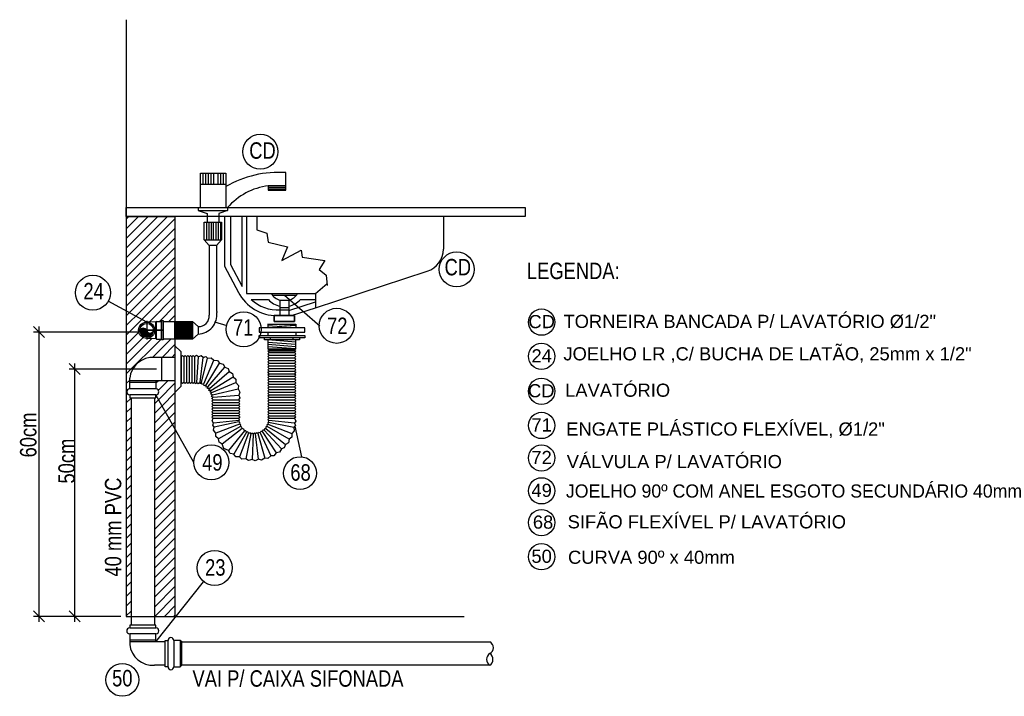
# Model space of a CAD drawing. Header units: millimetres. Extents: x -20654 to 2526, y -8238 to 977.
# Tile 94 of 219: x -10312.69 to -10309.82, y -4131.84 to -4129.87. Entities that reach past the tile are written whole.
import ezdxf

# ---------------------------------------------------------------- set-up
doc = ezdxf.new("R2010")
doc.units = ezdxf.units.MM
doc.layers.add('EQUIP', color=7, linetype='Continuous')
doc.styles.add('Arial', font='arial.ttf', dxfattribs={"height": 100})
doc.styles.add('Arial_1', font='arial.ttf', dxfattribs={"width": 0.8, "height": 0.06})
doc.styles.add('Arial_5', font='arial.ttf', dxfattribs={"height": 0.0825})

# ---------------------------------------------------------------- blocks, each defined once
blk = doc.blocks.new('DETALHES EXECUTIVOS_dwg_detalhe_dwg__ArchTick-2519284-03 DETALHES EXECUTIVOS-2597234-10 DETALHES EXECUTIVOS')
at = {"layer": 'EQUIP'}
blk.add_line((-0.5, -0.5), (0.5, 0.5), dxfattribs=at)

msp = doc.modelspace()

# ---------------------------------------------------------------- hatches: boundary and pattern name
at = {"layer": 'EQUIP'}
for points in [[(-10312.3361, -4130.7752), (-10312.3163, -4130.7752), (-10312.3179, -4130.773), (-10312.3199, -4130.7712), (-10312.3223, -4130.7699), (-10312.3249, -4130.7693), (-10312.3276, -4130.7693), (-10312.3302, -4130.7699), (-10312.3326, -4130.7712), (-10312.3346, -4130.773)], [(-10312.3163, -4130.795), (-10312.3163, -4130.7752), (-10312.3361, -4130.7752), (-10312.3355, -4130.7803), (-10312.3335, -4130.7851), (-10312.3303, -4130.7892), (-10312.3262, -4130.7923), (-10312.3215, -4130.7943)], [(-10312.3163, -4130.795), (-10312.3112, -4130.7943), (-10312.3064, -4130.7923), (-10312.3023, -4130.7892), (-10312.2992, -4130.7851), (-10312.2972, -4130.7803), (-10312.2965, -4130.7752), (-10312.2973, -4130.7776), (-10312.2986, -4130.7798), (-10312.3005, -4130.7815), (-10312.3027, -4130.7828), (-10312.3052, -4130.7834), (-10312.3077, -4130.7834), (-10312.3102, -4130.7828), (-10312.3124, -4130.7815), (-10312.3142, -4130.7798), (-10312.3156, -4130.7776), (-10312.3163, -4130.7752)]]:
    msp.add_hatch(color=256, dxfattribs=at).paths.add_polyline_path(points)

# ---------------------------------------------------------------- linework, layer by layer
for p, q in [((-10312.1522, -4130.3508), (-10312.1522, -4130.3191)), ((-10312.1445, -4130.3508), (-10312.1445, -4130.3191)), ((-10312.1368, -4130.3508), (-10312.1368, -4130.3191)), ((-10312.129, -4130.3508), (-10312.129, -4130.3191)), ((-10312.1213, -4130.3508), (-10312.1213, -4130.3191)), ((-10312.1093, -4130.3191), (-10312.1093, -4130.3508)), ((-10312.1016, -4130.3191), (-10312.1016, -4130.3508)), ((-10312.0939, -4130.3191), (-10312.0939, -4130.3508)), ((-10312.1599, -4130.3508), (-10312.0862, -4130.3508)), ((-10311.9629, -4130.3597), (-10311.9121, -4130.3597)), ((-10311.9629, -4130.364), (-10311.9121, -4130.364)), ((-10312.0816, -4130.4191), (-10312.0816, -4130.4276)), ((-10311.4542, -4130.4445), (-10311.4542, -4130.5395)), ((-10312.1427, -4130.4615), (-10312.1427, -4130.5124)), ((-10312.1359, -4130.4615), (-10312.1359, -4130.5124)), ((-10312.1291, -4130.4615), (-10312.1291, -4130.5124)), ((-10312.123, -4130.4615), (-10312.123, -4130.5124)), ((-10312.1156, -4130.4615), (-10312.1156, -4130.5124)), ((-10312.1088, -4130.4615), (-10312.1088, -4130.5124)), ((-10312.102, -4130.4615), (-10312.102, -4130.5124)), ((-10312.1351, -4130.5293), (-10312.1351, -4130.7276)), ((-10311.9506, -4130.6737), (-10311.8817, -4130.6737)), ((-10311.9162, -4130.6737), (-10311.813, -4130.7621)), ((-10312.0131, -4130.6856), (-10311.9628, -4130.6856)), ((-10311.9036, -4130.7177), (-10311.8256, -4130.6922)), ((-10311.8695, -4130.6856), (-10311.8256, -4130.6856)), ((-10311.9288, -4130.7091), (-10311.9036, -4130.7091)), ((-10311.9288, -4130.7158), (-10311.9036, -4130.7158)), ((-10312.3163, -4130.7477), (-10312.3163, -4130.8019)), ((-10312.2878, -4130.7494), (-10312.2729, -4130.7494)), ((-10312.268, -4130.7498), (-10312.2343, -4130.7498)), ((-10312.2343, -4130.7531), (-10312.1834, -4130.7531)), ((-10312.2343, -4130.7565), (-10312.1834, -4130.7565)), ((-10312.2343, -4130.7599), (-10312.1834, -4130.7599)), ((-10312.2343, -4130.7633), (-10312.1834, -4130.7633)), ((-10312.1188, -4130.7506), (-10312.0835, -4130.7615)), ((-10311.964, -4130.7571), (-10311.964, -4130.7677)), ((-10312.3421, -4130.7804), (-10312.6447, -4130.7804)), ((-10312.6288, -4131.622), (-10312.6288, -4130.7645)), ((-10312.2343, -4130.7667), (-10312.1834, -4130.7667)), ((-10312.2343, -4130.7701), (-10312.1834, -4130.7701)), ((-10312.2343, -4130.7735), (-10312.1834, -4130.7735)), ((-10312.2343, -4130.7769), (-10312.1834, -4130.7769)), ((-10312.2343, -4130.7803), (-10312.1834, -4130.7803)), ((-10312.2343, -4130.7837), (-10312.1834, -4130.7837)), ((-10312.2343, -4130.7871), (-10312.1834, -4130.7871)), ((-10312.2343, -4130.7904), (-10312.1834, -4130.7904)), ((-10311.964, -4130.7804), (-10311.964, -4130.7906)), ((-10311.8825, -4130.7804), (-10311.8825, -4130.7906)), ((-10312.2343, -4130.7938), (-10312.1834, -4130.7938)), ((-10312.2343, -4130.7972), (-10312.1834, -4130.7972)), ((-10311.964, -4130.8095), (-10311.8825, -4130.8158)), ((-10311.964, -4130.8158), (-10311.8825, -4130.822)), ((-10311.9563, -4130.8033), (-10311.9563, -4130.7969)), ((-10311.8903, -4130.8033), (-10311.8903, -4130.7969)), ((-10312.1578, -4130.8494), (-10312.158, -4130.8494)), ((-10311.964, -4130.822), (-10311.8825, -4130.8283)), ((-10311.8825, -4130.8364), (-10311.964, -4130.8364)), ((-10311.9602, -4130.8402), (-10311.8864, -4130.8402)), ((-10311.9602, -4130.8478), (-10311.8864, -4130.8478)), ((-10312.5255, -4131.622), (-10312.5255, -4130.872)), ((-10312.2343, -4130.854), (-10312.2936, -4130.854)), ((-10312.272, -4130.9219), (-10312.272, -4130.854)), ((-10312.216, -4130.8527), (-10312.216, -4130.9265)), ((-10312.2083, -4130.8527), (-10312.2083, -4130.9265)), ((-10312.2007, -4130.8527), (-10312.2007, -4130.9265)), ((-10312.1931, -4130.8527), (-10312.1931, -4130.9265)), ((-10312.1854, -4130.8527), (-10312.1854, -4130.9265)), ((-10312.1702, -4130.9265), (-10312.1659, -4130.8528)), ((-10312.1566, -4130.9273), (-10312.1397, -4130.8563)), ((-10312.1499, -4130.9305), (-10312.1217, -4130.8622)), ((-10312.1449, -4130.8511), (-10312.1449, -4130.8511)), ((-10312.1438, -4130.9345), (-10312.1049, -4130.8708)), ((-10311.9602, -4130.8555), (-10311.8864, -4130.8555)), ((-10311.9602, -4130.8631), (-10311.8864, -4130.8631)), ((-10311.9602, -4130.8707), (-10311.8864, -4130.8707)), ((-10312.2879, -4130.888), (-10312.5414, -4130.888)), ((-10312.1384, -4130.9393), (-10312.0896, -4130.882)), ((-10312.1341, -4130.9442), (-10312.0766, -4130.895)), ((-10311.9602, -4130.8784), (-10311.8864, -4130.8784)), ((-10311.9602, -4130.886), (-10311.8864, -4130.886)), ((-10311.9602, -4130.8936), (-10311.8864, -4130.8936)), ((-10311.9602, -4130.9013), (-10311.8864, -4130.9013)), ((-10312.2894, -4130.9221), (-10312.3657, -4130.9221)), ((-10312.2894, -4130.9272), (-10312.3657, -4130.9272)), ((-10312.1302, -4130.95), (-10312.0655, -4130.9103)), ((-10312.127, -4130.9563), (-10312.0569, -4130.9272)), ((-10311.9602, -4130.9089), (-10311.8864, -4130.9089)), ((-10311.9602, -4130.9165), (-10311.8864, -4130.9165)), ((-10311.9602, -4130.9242), (-10311.8864, -4130.9242)), ((-10311.9602, -4130.9318), (-10311.8864, -4130.9318)), ((-10311.9602, -4130.9394), (-10311.8864, -4130.9394)), ((-10311.9602, -4130.9471), (-10311.8864, -4130.9471)), ((-10311.9602, -4130.9547), (-10311.8864, -4130.9547)), ((-10311.9602, -4130.9623), (-10311.8864, -4130.9623)), ((-10312.3614, -4130.971), (-10312.3614, -4131.6313)), ((-10312.2936, -4130.971), (-10312.2936, -4131.6313)), ((-10312.1229, -4130.9852), (-10312.0491, -4130.9852)), ((-10311.9602, -4130.97), (-10311.8864, -4130.97)), ((-10311.9602, -4130.9776), (-10311.8864, -4130.9776)), ((-10311.9602, -4130.9852), (-10311.8864, -4130.9852)), ((-10312.1229, -4130.9929), (-10312.0491, -4130.9929)), ((-10312.1229, -4131.0005), (-10312.0491, -4131.0005)), ((-10312.1229, -4131.0081), (-10312.0491, -4131.0081)), ((-10312.1229, -4131.0158), (-10312.0491, -4131.0158)), ((-10311.9602, -4130.9929), (-10311.8864, -4130.9929)), ((-10311.9602, -4131.0005), (-10311.8864, -4131.0005)), ((-10311.9602, -4131.0081), (-10311.8864, -4131.0081)), ((-10311.9602, -4131.0158), (-10311.8864, -4131.0158)), ((-10312.0483, -4131.0414), (-10312.1205, -4131.0564)), ((-10312.0454, -4131.0271), (-10312.0454, -4131.0273)), ((-10311.9639, -4131.0484), (-10311.8942, -4131.0747)), ((-10311.962, -4131.0418), (-10311.8889, -4131.0569)), ((-10311.9602, -4131.0234), (-10311.8864, -4131.0234)), ((-10311.9602, -4131.031), (-10311.8864, -4131.031)), ((-10311.8827, -4131.0389), (-10311.8827, -4131.0387)), ((-10312.0433, -4131.0545), (-10312.1074, -4131.091)), ((-10312.0326, -4131.067), (-10312.0787, -4131.1246)), ((-10312.0267, -4131.071), (-10312.0633, -4131.1351)), ((-10312.0204, -4131.0739), (-10312.0465, -4131.143)), ((-10312.0068, -4131.0767), (-10312.0102, -4131.1505)), ((-10311.9865, -4131.0727), (-10311.956, -4131.1402)), ((-10311.9804, -4131.0693), (-10311.9397, -4131.1313)), ((-10311.9751, -4131.065), (-10311.9251, -4131.1199)), ((-10311.9706, -4131.0603), (-10311.9127, -4131.1068)), ((-10311.8655, -4131.1427), (-10311.8848, -4131.0542)), ((-10311.8841, -4131.0516), (-10311.8841, -4131.0516)), ((-10312.2936, -4131.2979), (-10312.2925, -4131.2968)), ((-10312.2936, -4131.326), (-10312.2644, -4131.2968)), ((-10312.2936, -4131.3541), (-10312.2363, -4131.2968)), ((-10312.2936, -4131.3823), (-10312.2343, -4131.3229)), ((-10312.2936, -4131.4104), (-10312.2343, -4131.351)), ((-10312.2936, -4131.4385), (-10312.2343, -4131.3791)), ((-10312.2936, -4131.4666), (-10312.2343, -4131.4072)), ((-10312.2936, -4131.4947), (-10312.2343, -4131.4354)), ((-10312.2936, -4131.5228), (-10312.2343, -4131.4635)), ((-10312.2936, -4131.5509), (-10312.2343, -4131.4916)), ((-10312.2894, -4131.6805), (-10312.1514, -4131.5061)), ((-10312.2936, -4131.579), (-10312.2343, -4131.5197)), ((-10312.2925, -4131.6061), (-10312.2343, -4131.5478)), ((-10312.2644, -4131.6061), (-10312.2343, -4131.5759)), ((-10312.3915, -4131.6061), (-10312.6447, -4131.6061)), ((-10312.534, -4131.6061), (-10312.5414, -4131.6061)), ((-10312.2363, -4131.6061), (-10312.2343, -4131.604)), ((-10312.2894, -4131.6752), (-10312.3657, -4131.6752)), ((-10312.2191, -4131.6763), (-10312.2191, -4131.7526)), ((-10312.2894, -4131.6803), (-10312.3657, -4131.6803)), ((-10312.214, -4131.6805), (-10311.3193, -4131.6805)), ((-10312.2629, -4131.7484), (-10312.2936, -4131.7484))]:
    msp.add_line(p, q, dxfattribs=at)
at = {"layer": 'EQUIP', "color": 8, "true_color": 0x808080}
for p, q in [((-10312.3756, -4130.4522), (-10312.3679, -4130.4445)), ((-10312.3756, -4130.4803), (-10312.3398, -4130.4445)), ((-10312.3756, -4130.5084), (-10312.3117, -4130.4445)), ((-10312.3756, -4130.5366), (-10312.2836, -4130.4445)), ((-10312.3756, -4130.5647), (-10312.2555, -4130.4445)), ((-10312.3756, -4130.5928), (-10312.2343, -4130.4514)), ((-10312.3756, -4130.6209), (-10312.2343, -4130.4795)), ((-10312.3756, -4130.649), (-10312.2343, -4130.5076)), ((-10312.3095, -4130.7515), (-10312.2343, -4130.6763)), ((-10312.2792, -4130.7494), (-10312.2343, -4130.7044)), ((-10312.2515, -4130.7498), (-10312.2343, -4130.7325)), ((-10312.3756, -4130.8177), (-10312.339, -4130.7811)), ((-10312.3756, -4130.8458), (-10312.3263, -4130.7964)), ((-10312.3756, -4130.8739), (-10312.3009, -4130.7992)), ((-10312.3756, -4130.902), (-10312.2746, -4130.801)), ((-10312.2994, -4130.8539), (-10312.2461, -4130.8006)), ((-10312.2714, -4130.854), (-10312.2343, -4130.8169)), ((-10312.2433, -4130.854), (-10312.2343, -4130.845)), ((-10312.3756, -4130.9301), (-10312.3657, -4130.9202)), ((-10312.2894, -4130.9282), (-10312.283, -4130.9219)), ((-10312.2824, -4130.9493), (-10312.2549, -4130.9219)), ((-10312.3756, -4130.9583), (-10312.3738, -4130.9564)), ((-10312.3756, -4130.9864), (-10312.3614, -4130.9722)), ((-10312.3756, -4131.0145), (-10312.3614, -4131.0003)), ((-10312.3756, -4131.0426), (-10312.3614, -4131.0284)), ((-10312.3756, -4131.0707), (-10312.3614, -4131.0565)), ((-10312.2936, -4131.1292), (-10312.2343, -4131.0699)), ((-10312.3756, -4131.0988), (-10312.3614, -4131.0846)), ((-10312.2936, -4131.1574), (-10312.2343, -4131.098)), ((-10312.3756, -4131.1269), (-10312.3614, -4131.1127)), ((-10312.2936, -4131.1855), (-10312.2343, -4131.1261)), ((-10312.3756, -4131.155), (-10312.3614, -4131.1408)), ((-10312.2936, -4131.2136), (-10312.2343, -4131.1542)), ((-10312.3756, -4131.1832), (-10312.3614, -4131.169)), ((-10312.2936, -4131.2417), (-10312.2343, -4131.1823)), ((-10312.3756, -4131.2113), (-10312.3614, -4131.1971)), ((-10312.2936, -4131.2698), (-10312.2343, -4131.2105)), ((-10312.3756, -4131.2394), (-10312.3614, -4131.2252)), ((-10312.2925, -4131.2968), (-10312.2343, -4131.2386)), ((-10312.3756, -4131.2675), (-10312.3614, -4131.2533)), ((-10312.2644, -4131.2968), (-10312.2343, -4131.2667)), ((-10312.3756, -4131.2956), (-10312.3614, -4131.2814)), ((-10312.2363, -4131.2968), (-10312.2343, -4131.2948)), ((-10312.3756, -4131.3237), (-10312.3614, -4131.3095)), ((-10312.3756, -4131.3518), (-10312.3614, -4131.3376)), ((-10312.3756, -4131.3799), (-10312.3614, -4131.3657)), ((-10312.3756, -4131.4081), (-10312.3614, -4131.3939)), ((-10312.3756, -4131.4362), (-10312.3614, -4131.422)), ((-10312.3756, -4131.4643), (-10312.3614, -4131.4501)), ((-10312.3756, -4131.4924), (-10312.3614, -4131.4782)), ((-10312.3756, -4131.5205), (-10312.3614, -4131.5063)), ((-10312.3756, -4131.5486), (-10312.3614, -4131.5344)), ((-10312.3756, -4131.5767), (-10312.3614, -4131.5625)), ((-10312.3756, -4131.6048), (-10312.3614, -4131.5906))]:
    msp.add_line(p, q, dxfattribs=at)
at = {"layer": 'EQUIP', "flags": 128}
for points in [[(-10312.3756, -4129.8732), (-10312.3756, -4130.4445), (-10312.2343, -4130.4445), (-10312.2343, -4131.6061)], [(-10312.1599, -4130.4185), (-10312.1599, -4130.3191), (-10312.0862, -4130.3191), (-10312.0862, -4130.4191)], [(-10311.9121, -4130.3555), (-10311.9629, -4130.3555), (-10311.9629, -4130.3682), (-10311.9121, -4130.3682), (-10311.9121, -4130.3173)], [(-10312.3756, -4130.4445), (-10312.3756, -4130.4191), (-10311.2168, -4130.4191), (-10311.2168, -4130.4445), (-10312.3756, -4130.4445), (-10312.3756, -4131.6061), (-10311.3939, -4131.6061)], [(-10312.1664, -4130.4191), (-10312.1664, -4130.4276), (-10312.0816, -4130.4276), (-10312.1071, -4130.436), (-10312.1071, -4130.4615)], [(-10312.1664, -4130.4276), (-10312.141, -4130.436), (-10312.141, -4130.4615)], [(-10312.0901, -4130.4445), (-10312.0901, -4130.5887), (-10312.0496, -4130.6651)], [(-10312.0732, -4130.4445), (-10312.0732, -4130.5844), (-10312.0392, -4130.6485), (-10312.0392, -4130.4445)], [(-10312.0265, -4130.4445), (-10312.0265, -4130.6686), (-10311.9543, -4130.6686), (-10311.878, -4130.6686), (-10311.8244, -4130.6686)], [(-10311.9967, -4130.4445), (-10311.9967, -4130.4833), (-10311.967, -4130.4932), (-10311.9637, -4130.5196), (-10311.9075, -4130.5329), (-10311.9241, -4130.5725), (-10311.8679, -4130.5428), (-10311.8646, -4130.5626), (-10311.7985, -4130.5725), (-10311.815, -4130.599), (-10311.7952, -4130.6155), (-10311.7919, -4130.6453)], [(-10312.1495, -4130.5124), (-10312.1495, -4130.4615), (-10312.0986, -4130.4615), (-10312.0986, -4130.5124)], [(-10312.113, -4130.5293), (-10312.1351, -4130.5293), (-10312.1495, -4130.5124), (-10312.0986, -4130.5124), (-10312.113, -4130.5293), (-10312.113, -4130.7192)], [(-10311.8951, -4130.7328), (-10311.8256, -4130.7101), (-10311.501, -4130.6039)], [(-10311.7924, -4130.6404), (-10311.8256, -4130.6697), (-10311.8256, -4130.7101)], [(-10312.2902, -4130.7995), (-10312.2902, -4130.7508), (-10312.3163, -4130.7517), (-10312.4281, -4130.6907)], [(-10311.9288, -4130.7328), (-10311.9288, -4130.7055), (-10311.9288, -4130.688), (-10311.9036, -4130.688), (-10311.9036, -4130.7055), (-10311.9036, -4130.7328)], [(-10312.2878, -4130.801), (-10312.2878, -4130.7494), (-10312.2902, -4130.7508)], [(-10312.268, -4130.8034), (-10312.2729, -4130.8034), (-10312.2729, -4130.747), (-10312.268, -4130.747), (-10312.268, -4130.8034), (-10312.268, -4130.747)], [(-10312.1834, -4130.7498), (-10312.1664, -4130.7642), (-10312.1664, -4130.7862), (-10312.1834, -4130.8006), (-10312.2343, -4130.8006), (-10312.268, -4130.8006)], [(-10312.2343, -4130.8006), (-10312.2343, -4130.7498), (-10312.1834, -4130.7498), (-10312.1834, -4130.8006)], [(-10311.8825, -4130.7624), (-10311.964, -4130.7571), (-10311.8825, -4130.7571), (-10311.8825, -4130.7677), (-10311.964, -4130.7624)], [(-10312.2902, -4130.7752), (-10312.268, -4130.7752), (-10312.3421, -4130.7752), (-10312.2882, -4130.7752)], [(-10312.3163, -4130.7986), (-10312.2902, -4130.7995), (-10312.2878, -4130.801), (-10312.2729, -4130.801)], [(-10312.2343, -4130.8201), (-10312.2173, -4130.8371), (-10312.2173, -4130.9388), (-10312.2343, -4130.9558)], [(-10311.8724, -4130.7969), (-10311.8724, -4130.8033), (-10311.9742, -4130.8033), (-10311.9742, -4130.7969)], [(-10311.8825, -4130.8095), (-10311.964, -4130.8033), (-10311.964, -4130.8287), (-10311.8825, -4130.8287), (-10311.8825, -4130.8033)], [(-10312.1778, -4130.8527), (-10312.1778, -4130.9265), (-10312.174, -4130.9303), (-10312.1702, -4130.9265), (-10312.1663, -4130.9303), (-10312.1614, -4130.9256), (-10312.1521, -4130.8539), (-10312.1579, -4130.8493), (-10312.1659, -4130.8528), (-10312.1715, -4130.8488), (-10312.1776, -4130.8525), (-10312.1778, -4130.8527), (-10312.1816, -4130.8488), (-10312.1854, -4130.8527), (-10312.1892, -4130.8488), (-10312.1931, -4130.8527), (-10312.1969, -4130.8488), (-10312.2007, -4130.8527), (-10312.2045, -4130.8488), (-10312.2083, -4130.8527), (-10312.2121, -4130.8488), (-10312.216, -4130.8527), (-10312.2173, -4130.8513)], [(-10311.964, -4130.8287), (-10311.9602, -4130.8326), (-10311.8864, -4130.8326), (-10311.8825, -4130.8287)], [(-10311.8864, -4130.8326), (-10311.8825, -4130.8364), (-10311.8864, -4130.8402), (-10311.8825, -4130.844), (-10311.8864, -4130.8478), (-10311.8825, -4130.8516), (-10311.8864, -4130.8555), (-10311.8825, -4130.8593), (-10311.8864, -4130.8631), (-10311.8825, -4130.8669), (-10311.8864, -4130.8707), (-10311.8825, -4130.8745), (-10311.8864, -4130.8784), (-10311.8825, -4130.8822), (-10311.8864, -4130.886), (-10311.8825, -4130.8898), (-10311.8864, -4130.8936), (-10311.8825, -4130.8974), (-10311.8864, -4130.9013), (-10311.8825, -4130.9051), (-10311.8864, -4130.9089), (-10311.8825, -4130.9127), (-10311.8864, -4130.9165), (-10311.8825, -4130.9203), (-10311.8864, -4130.9242), (-10311.8825, -4130.928), (-10311.8864, -4130.9318), (-10311.8825, -4130.9356), (-10311.8864, -4130.9394), (-10311.8825, -4130.9432), (-10311.8864, -4130.9471), (-10311.8825, -4130.9509), (-10311.8864, -4130.9547), (-10311.8825, -4130.9585), (-10311.8864, -4130.9623), (-10311.8825, -4130.9661), (-10311.8864, -4130.97), (-10311.8825, -4130.9738), (-10311.8864, -4130.9776), (-10311.8825, -4130.9814), (-10311.8864, -4130.9852), (-10311.8825, -4130.989), (-10311.8864, -4130.9929), (-10311.8825, -4130.9967), (-10311.8864, -4131.0005), (-10311.8825, -4131.0043), (-10311.8864, -4131.0081), (-10311.8825, -4131.0119), (-10311.8864, -4131.0158), (-10311.8825, -4131.0196), (-10311.8864, -4131.0234), (-10311.8825, -4131.0272), (-10311.8864, -4131.031), (-10311.8827, -4131.0388), (-10311.887, -4131.0447), (-10311.961, -4131.0373), (-10311.964, -4131.0348), (-10311.9602, -4131.031), (-10311.964, -4131.0272), (-10311.9602, -4131.0234), (-10311.964, -4131.0196), (-10311.9602, -4131.0158), (-10311.964, -4131.0119), (-10311.9602, -4131.0081), (-10311.964, -4131.0043), (-10311.9602, -4131.0005), (-10311.964, -4130.9967), (-10311.9602, -4130.9929), (-10311.964, -4130.989), (-10311.9602, -4130.9852), (-10311.964, -4130.9814), (-10311.9602, -4130.9776), (-10311.964, -4130.9738), (-10311.9602, -4130.97), (-10311.964, -4130.9661), (-10311.9602, -4130.9623), (-10311.964, -4130.9585), (-10311.9602, -4130.9547), (-10311.964, -4130.9509), (-10311.9602, -4130.9471), (-10311.964, -4130.9432), (-10311.9602, -4130.9394), (-10311.964, -4130.9356), (-10311.9602, -4130.9318), (-10311.964, -4130.928), (-10311.9602, -4130.9242), (-10311.964, -4130.9203), (-10311.9602, -4130.9165), (-10311.964, -4130.9127), (-10311.9602, -4130.9089), (-10311.964, -4130.9051), (-10311.9602, -4130.9013), (-10311.964, -4130.8974), (-10311.9602, -4130.8936), (-10311.964, -4130.8898), (-10311.9602, -4130.886), (-10311.964, -4130.8822), (-10311.9602, -4130.8784), (-10311.964, -4130.8745), (-10311.9602, -4130.8707), (-10311.964, -4130.8669), (-10311.9602, -4130.8631), (-10311.964, -4130.8593), (-10311.9602, -4130.8555), (-10311.964, -4130.8516), (-10311.9602, -4130.8478), (-10311.964, -4130.844), (-10311.9602, -4130.8402), (-10311.964, -4130.8364), (-10311.9602, -4130.8326)], [(-10312.1521, -4130.8539), (-10312.1449, -4130.8511), (-10312.1397, -4130.8563), (-10312.1286, -4130.8554), (-10312.1217, -4130.8622), (-10312.1107, -4130.8631), (-10312.1049, -4130.8708), (-10312.0941, -4130.8734), (-10312.0896, -4130.882), (-10312.0797, -4130.8861), (-10312.0766, -4130.895), (-10312.0672, -4130.9008), (-10312.0655, -4130.9103), (-10312.0571, -4130.9175), (-10312.0569, -4130.9272), (-10312.0497, -4130.9356), (-10312.051, -4130.9451)], [(-10312.2343, -4130.9219), (-10312.2894, -4130.9219), (-10312.2894, -4130.9456), (-10312.3657, -4130.9456), (-10312.3657, -4130.9147)], [(-10312.1778, -4130.9265), (-10312.1816, -4130.9303), (-10312.1854, -4130.9265), (-10312.1892, -4130.9303), (-10312.1931, -4130.9265), (-10312.1969, -4130.9303), (-10312.2007, -4130.9265), (-10312.2045, -4130.9303), (-10312.2083, -4130.9265), (-10312.2121, -4130.9303), (-10312.216, -4130.9265), (-10312.2173, -4130.9278)], [(-10312.1233, -4130.9698), (-10312.1282, -4130.9674), (-10312.1248, -4130.9629), (-10312.1299, -4130.9613), (-10312.127, -4130.9563), (-10312.1323, -4130.9554), (-10312.1302, -4130.95), (-10312.1357, -4130.95), (-10312.1341, -4130.9442), (-10312.1393, -4130.9445), (-10312.1384, -4130.9393), (-10312.1437, -4130.9401), (-10312.1438, -4130.9345), (-10312.1489, -4130.9362), (-10312.1499, -4130.9305), (-10312.1549, -4130.9328), (-10312.1566, -4130.9273), (-10312.16, -4130.9307), (-10312.1614, -4130.9256)], [(-10312.179, -4131.159), (-10312.2894, -4130.9626), (-10312.3657, -4130.9626), (-10312.3657, -4130.971), (-10312.2894, -4130.971), (-10312.2894, -4130.9626)], [(-10312.1248, -4130.9629), (-10312.051, -4130.9451), (-10312.0453, -4130.9546), (-10312.0481, -4130.9638)], [(-10312.1274, -4130.9738), (-10312.1229, -4130.9776), (-10312.0491, -4130.9776)], [(-10312.1273, -4130.9739), (-10312.1233, -4130.9698), (-10312.0481, -4130.9638), (-10312.0453, -4130.9719), (-10312.0491, -4130.9776), (-10312.0453, -4130.9814), (-10312.0491, -4130.9852), (-10312.0453, -4130.989), (-10312.0491, -4130.9929), (-10312.0453, -4130.9967), (-10312.0491, -4131.0005), (-10312.0453, -4131.0043), (-10312.0491, -4131.0081), (-10312.0453, -4131.0119), (-10312.0491, -4131.0158), (-10312.0453, -4131.0196), (-10312.0491, -4131.0234), (-10312.1229, -4131.0234), (-10312.1267, -4131.0196), (-10312.1229, -4131.0158), (-10312.1267, -4131.0119), (-10312.1229, -4131.0081), (-10312.1267, -4131.0043), (-10312.1229, -4131.0005), (-10312.1267, -4130.9967), (-10312.1229, -4130.9929), (-10312.1267, -4130.989), (-10312.1229, -4130.9852), (-10312.1267, -4130.9814), (-10312.1229, -4130.9776)], [(-10312.1229, -4131.0234), (-10312.1267, -4131.0272), (-10312.1229, -4131.031)], [(-10312.0137, -4131.0758), (-10312.0287, -4131.1482), (-10312.0395, -4131.1494), (-10312.0465, -4131.143), (-10312.0574, -4131.1425), (-10312.0633, -4131.1351), (-10312.074, -4131.1329), (-10312.0787, -4131.1246), (-10312.0926, -4131.1188), (-10312.0969, -4131.1064), (-10312.106, -4131.1004), (-10312.1074, -4131.091), (-10312.1154, -4131.0837), (-10312.1153, -4131.0742), (-10312.1221, -4131.0657), (-10312.1205, -4131.0564), (-10312.1241, -4131.0505), (-10312.1223, -4131.0447), (-10312.1256, -4131.0385), (-10312.1229, -4131.031), (-10312.0491, -4131.031), (-10312.0453, -4131.0272), (-10312.0491, -4131.0234)], [(-10312.0491, -4131.031), (-10312.0472, -4131.0341), (-10312.0489, -4131.0374), (-10312.1223, -4131.0447)], [(-10312.0393, -4131.0603), (-10312.0397, -4131.0562), (-10312.0433, -4131.0545), (-10312.0429, -4131.0506), (-10312.0463, -4131.0482), (-10312.1153, -4131.0742)], [(-10312.0489, -4131.0374), (-10312.0464, -4131.0391), (-10312.0483, -4131.0414), (-10312.0453, -4131.0443), (-10312.0463, -4131.0482), (-10312.0464, -4131.0482)], [(-10311.887, -4131.0447), (-10311.8841, -4131.0516), (-10311.8889, -4131.0569), (-10311.8878, -4131.0677), (-10311.8942, -4131.0747), (-10311.8948, -4131.0855), (-10311.9022, -4131.0915), (-10311.9044, -4131.1021), (-10311.9127, -4131.1068), (-10311.9165, -4131.1166), (-10311.9251, -4131.1199), (-10311.9305, -4131.1293), (-10311.9397, -4131.1313), (-10311.9465, -4131.1397), (-10311.956, -4131.1402), (-10311.9641, -4131.1475), (-10311.9735, -4131.1465)], [(-10311.961, -4131.0374), (-10311.9635, -4131.0391), (-10311.9617, -4131.0414), (-10311.9647, -4131.0443), (-10311.9636, -4131.0482), (-10311.9671, -4131.0506), (-10311.9667, -4131.0546)], [(-10311.9022, -4131.0915), (-10311.9667, -4131.0546), (-10311.9702, -4131.056), (-10311.9706, -4131.0603), (-10311.9742, -4131.0611), (-10311.9751, -4131.065), (-10311.9791, -4131.0656), (-10311.9804, -4131.0693), (-10311.9845, -4131.0692), (-10311.9865, -4131.0727), (-10311.9905, -4131.0719), (-10311.993, -4131.075), (-10311.9967, -4131.0736), (-10311.9999, -4131.0764), (-10312.0035, -4131.0745), (-10312.0068, -4131.0767), (-10312.0096, -4131.0742), (-10312.0137, -4131.0758), (-10312.0161, -4131.073), (-10312.0204, -4131.0739), (-10312.0225, -4131.0707), (-10312.0267, -4131.071), (-10312.0285, -4131.0673), (-10312.0326, -4131.067), (-10312.0344, -4131.0625), (-10312.0393, -4131.0603), (-10312.0969, -4131.1064)], [(-10311.993, -4131.075), (-10311.9735, -4131.1465), (-10311.9826, -4131.1524), (-10311.9917, -4131.15), (-10311.9999, -4131.0764)], [(-10311.9917, -4131.15), (-10312.0016, -4131.1544), (-10312.0102, -4131.1505), (-10312.0207, -4131.1534), (-10312.0287, -4131.1482)], [(-10312.2629, -4131.6805), (-10312.2894, -4131.6805), (-10312.2894, -4131.6568), (-10312.3657, -4131.6568), (-10312.3657, -4131.6877)], [(-10311.3193, -4131.7484), (-10312.214, -4131.7484), (-10312.214, -4131.6805), (-10312.2191, -4131.6763), (-10312.2375, -4131.6763), (-10312.2375, -4131.7526), (-10312.2191, -4131.7526), (-10312.214, -4131.7484)]]:
    msp.add_lwpolyline(points, dxfattribs=at)
at = {"layer": 'EQUIP', "color": 8, "true_color": 0x808080, "flags": 128}
for points in [[(-10312.3756, -4130.6771), (-10312.3658, -4130.6673), (-10312.2343, -4130.5357)], [(-10312.3756, -4130.7052), (-10312.3554, -4130.685), (-10312.2343, -4130.5639)], [(-10312.3756, -4130.7333), (-10312.345, -4130.7027), (-10312.2343, -4130.592)], [(-10312.3756, -4130.7615), (-10312.3346, -4130.7205), (-10312.2343, -4130.6201)], [(-10312.3756, -4130.7896), (-10312.3612, -4130.7752), (-10312.3243, -4130.7382), (-10312.2343, -4130.6482)], [(-10312.2936, -4130.9887), (-10312.2815, -4130.9766), (-10312.2343, -4130.9293)], [(-10312.2936, -4131.0168), (-10312.2714, -4130.9946), (-10312.2343, -4130.9574)], [(-10312.2936, -4131.0449), (-10312.2613, -4131.0126), (-10312.2343, -4130.9855)], [(-10312.2936, -4131.073), (-10312.2512, -4131.0306), (-10312.2343, -4131.0137)], [(-10312.2936, -4131.1011), (-10312.2411, -4131.0486), (-10312.2343, -4131.0418)]]:
    msp.add_lwpolyline(points, dxfattribs=at)
at = {"layer": 'EQUIP', "flags": 128}
for points in [[(-10311.8865, -4130.7498), (-10311.8865, -4130.7328), (-10311.9459, -4130.7328), (-10311.9459, -4130.7498), (-10311.8865, -4130.7498), (-10311.9459, -4130.7498), (-10311.9459, -4130.7328), (-10311.8865, -4130.7328)], [(-10311.9894, -4130.7804), (-10311.8571, -4130.7804), (-10311.8571, -4130.7677), (-10311.9894, -4130.7677)], [(-10311.9894, -4130.7969), (-10311.9894, -4130.7906), (-10311.8571, -4130.7906), (-10311.8571, -4130.7969)], [(-10312.3657, -4131.6313), (-10312.3657, -4131.6398), (-10312.2894, -4131.6398), (-10312.2894, -4131.6313)], [(-10312.2629, -4131.7526), (-10312.2629, -4131.6763), (-10312.2544, -4131.6763), (-10312.2544, -4131.7526)]]:
    msp.add_lwpolyline(points, close=True, dxfattribs=at)
at = {"layer": 'EQUIP'}
for centre, radius in [((-10311.986, -4130.2568), 0.0509), ((-10311.4155, -4130.5986), 0.0509), ((-10312.4727, -4130.6663), 0.0509), ((-10312.0346, -4130.7724), 0.0509), ((-10311.7641, -4130.7623), 0.0509), ((-10311.1689, -4130.7516), 0.0382), ((-10312.3163, -4130.7752), 0.0235), ((-10312.3163, -4130.7752), 0.0198), ((-10311.1689, -4130.8509), 0.0382), ((-10311.1689, -4130.9524), 0.0382), ((-10311.1689, -4131.0517), 0.0382), ((-10312.1282, -4131.159), 0.0509), ((-10311.1689, -4131.1462), 0.0382), ((-10311.8708, -4131.1901), 0.0477), ((-10311.1689, -4131.2416), 0.0382), ((-10311.1689, -4131.3339), 0.0382), ((-10312.1188, -4131.4653), 0.0509), ((-10311.1689, -4131.4331), 0.0382), ((-10312.387, -4131.7907), 0.0477)]:
    msp.add_circle(centre, radius, dxfattribs=at)
for centre, radius, start, end in [((-10311.9337, -4130.618), 0.3014, 85.8837, 120.3903), ((-10311.9377, -4130.5451), 0.1913, 97.5705, 138.7866), ((-10311.5221, -4130.5395), 0.0678, 288.1038, 0), ((-10311.9372, -4130.6056), 0.1272, 207.8973, 270), ((-10311.9162, -4130.6449), 0.0449, 211.8908, 253.7354), ((-10311.9162, -4130.6449), 0.0449, 286.2646, 328.1092), ((-10311.9372, -4130.6056), 0.1102, 226.4933, 274.4117), ((-10311.9162, -4130.6449), 0.0619, 221.1121, 258.2676), ((-10311.9162, -4130.6449), 0.0619, 281.7324, 318.8879), ((-10312.1685, -4130.7302), 0.0561, 272.1186, 6.3582), ((-10312.1644, -4130.7346), 0.0297, 266.0684, 5.5177), ((-10312.0927, -4130.7276), 0.0424, 180, 185.5177), ((-10312.0706, -4130.7192), 0.0424, 180, 186.3582), ((-10312.3262, -4130.7804), 0.0112, 27.8246, 152.1754), ((-10312.3064, -4130.7734), 0.0101, 190.1343, 349.8657), ((-10312.2977, -4130.9223), 0.0684, 86.5642, 173.6137), ((-10312.3657, -4130.9541), 0.00848, 90, 270), ((-10312.2894, -4130.9541), 0.00848, 270, 90), ((-10312.3657, -4131.6483), 0.00848, 90, 270), ((-10312.2894, -4131.6483), 0.00848, 270, 90), ((-10312.2459, -4131.6763), 0.00848, 0, 180), ((-10312.2977, -4131.6801), 0.0684, 186.3863, 273.4358), ((-10311.3276, -4131.6973), 0.0187, 296.4142, 63.5858), ((-10311.3084, -4131.7312), 0.0203, 122.5108, 237.4892), ((-10311.3309, -4131.7312), 0.0207, 304.0642, 55.9358), ((-10312.2459, -4131.7526), 0.00848, 180, 0)]:
    msp.add_arc(centre, radius, start, end, dxfattribs=at)

# ---------------------------------------------------------------- block references
for p, xscale, yscale, zscale, rotation in [((-10312.6288, -4130.7804), 0.03180617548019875, 0.03180617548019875, 0.03180617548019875, 90), ((-10312.5255, -4130.888), 0.03180617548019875, 0.03180617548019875, 0.03180617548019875, 90), ((-10312.6288, -4131.6061), 0.03180617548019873, 0.03180617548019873, 0.03180617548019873, 270), ((-10312.5255, -4131.6061), 0.03180617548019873, 0.03180617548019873, 0.03180617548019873, 270)]:
    msp.add_blockref('DETALHES EXECUTIVOS_dwg_detalhe_dwg__ArchTick-2519284-03 DETALHES EXECUTIVOS-2597234-10 DETALHES EXECUTIVOS', p, dxfattribs=dict(xscale=xscale, yscale=yscale, zscale=zscale, rotation=rotation))

# ---------------------------------------------------------------- texts
at = {"layer": 'EQUIP', "attachment_point": 1, "line_spacing_factor": 0.941778}
for s, insert, char_height, width, style in [('CD', (-10312.0184, -4130.2294), 0.04771, 0.088769, 'Arial_1'), ('CD', (-10311.4509, -4130.568), 0.04771, 0.088769, 'Arial_1'), ('LEGENDA:', (-10311.2117, -4130.5789), 0.04771, 0.402381, 'Arial_1'), ('24', (-10312.5001, -4130.6377), 0.04771, 0.088769, 'Arial_1'), ('CD', (-10311.2072, -4130.731), 0.03817, 0.071027, 'Arial'), ('TORNEIRA BANCADA P/ LAVATÓRIO Ø1/2"', (-10311.1054, -4130.7304), 0.038167, 1.292499, 'Arial'), ('71', (-10312.0657, -4130.7432), 0.04771, 0.088769, 'Arial_1'), ('72', (-10311.7923, -4130.7384), 0.04771, 0.088769, 'Arial_1'), ('JOELHO LR ,C/ BUCHA DE LATÃO, 25mm x 1/2"', (-10311.1056, -4130.8245), 0.038167, 1.294675, 'Arial'), ('24', (-10311.1982, -4130.8304), 0.03817, 0.071027, 'Arial'), ('CD', (-10311.2084, -4130.9318), 0.03817, 0.071027, 'Arial'), ('LAVATÓRIO', (-10311.1006, -4130.9302), 0.03817, 0.364479, 'Arial'), ('71', (-10311.1984, -4131.0312), 0.03817, 0.071027, 'Arial'), ('ENGATE PLÁSTICO FLEXÍVEL, Ø1/2"', (-10311.0973, -4131.043), 0.038167, 1.277556, 'Arial'), ('49', (-10312.1552, -4131.1352), 0.04771, 0.088769, 'Arial_1'), ('72', (-10311.1986, -4131.1256), 0.03817, 0.071027, 'Arial'), ('VÁLVULA P/ LAVATÓRIO', (-10311.0959, -4131.1375), 0.038167, 0.747182, 'Arial'), ('68', (-10311.8989, -4131.1644), 0.04771, 0.088769, 'Arial_1'), ('49', (-10311.1984, -4131.221), 0.03817, 0.071027, 'Arial'), ('JOELHO 90º COM ANEL ESGOTO SECUNDÁRIO 40mm', (-10311.0983, -4131.223), 0.038167, 1.639689, 'Arial'), ('SIFÃO FLEXÍVEL P/ LAVATÓRIO', (-10311.0933, -4131.3125), 0.038167, 1.068852, 'Arial'), ('68', (-10311.1943, -4131.3133), 0.03817, 0.071027, 'Arial'), ('50', (-10311.1985, -4131.4125), 0.03817, 0.071027, 'Arial'), ('CURVA 90º x 40mm', (-10311.0921, -4131.4154), 0.038167, 0.578494, 'Arial'), ('23', (-10312.1466, -4131.4402), 0.04771, 0.088769, 'Arial_1'), ('50', (-10312.4168, -4131.7618), 0.04771, 0.088769, 'Arial_1'), ('VAI P/ CAIXA SIFONADA', (-10312.1833, -4131.7628), 0.047709, 0.915724, 'Arial_1')]:
    msp.add_mtext(s, dxfattribs=dict(at, insert=insert, char_height=char_height, width=width, style=style))
at = {"layer": 'EQUIP', "rotation": 90, "line_spacing_factor": 0.941778}
for s, insert, char_height, width, attachment_point, style in [('60cm', (-10312.6844, -4131.1446), 0.04771, 0.428661, 1, 'Arial_1'), ('50cm', (-10312.573, -4131.2204), 0.04771, 0.428661, 1, 'Arial_1'), ('40 mm PVC', (-10312.4378, -4131.4906), 0.04771, 0.428661, 1, 'Arial_1'), ('60', (-10312.6371, -4131.1932), 0.000404, 0.000752, 2, 'Arial_5'), ('40', (-10312.5339, -4131.247), 0.000404, 0.000752, 2, 'Arial_5')]:
    msp.add_mtext(s, dxfattribs=dict(at, insert=insert, char_height=char_height, width=width, attachment_point=attachment_point, style=style))

doc.saveas('drawing.dxf')
